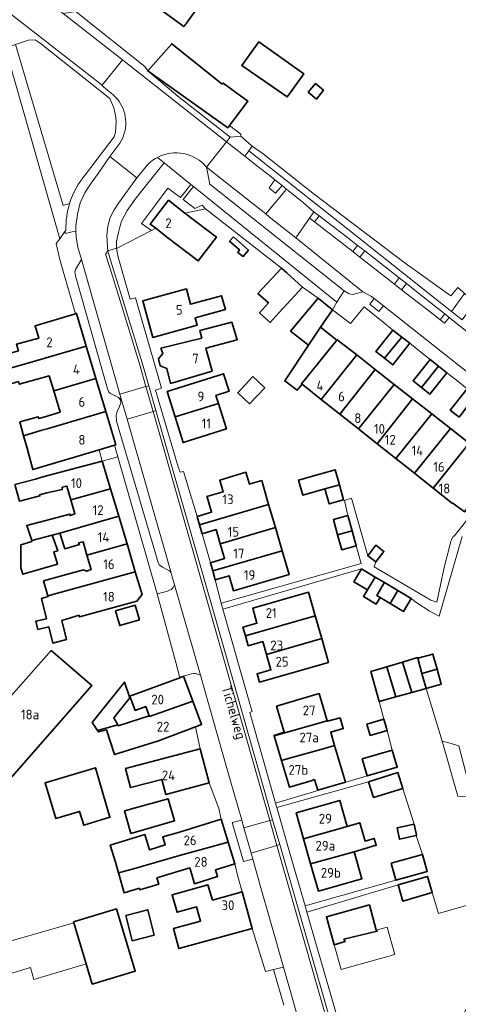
# Model space of a CAD drawing. Header units: metres. Extents: x 245598 to 248629, y 478632 to 481821.
# Tile 45 of 122: x 247785 to 247867, y 479270 to 479452. Entities that reach past the tile are written whole.
import ezdxf
from ezdxf.enums import TextEntityAlignment as Align

# ---------------------------------------------------------------- set-up
doc = ezdxf.new("R2010")
doc.units = ezdxf.units.M
for name, color, linetype, lineweight in [('B-XX-GR-GROENVOORZIENING-GV', 80, 'Continuous', 18), ('B-XX-IE-TERREINAFSCHEIDING_KUNSTMATIG_HEKWERK-G', 20, 'IE-TERREINAFSCHEIDING-KUNSTMATIG', 18), ('B-XX-OG-BEBOUWING-GV', 7, 'Continuous', 35), ('B-XX-OG-BEBOUWING-T18', 10, 'Continuous', 18), ('B-XX-OG-TERREIN_ERF-GV', 7, 'Continuous', 18), ('B-XX-OG-TOPOGRAFIE-T18', 10, 'Continuous', 18), ('B-XX-VH-ONVERHARD-GV', 252, 'Continuous', 18), ('B-XX-VH-VERHARDING_GESLOTEN-GV', 252, 'Continuous', 18), ('B-XX-VH-VERHARDING_OPEN-GV', 252, 'Continuous', 18)]:
    doc.layers.add(name, color=color, linetype=linetype, lineweight=lineweight)
doc.styles.add('NLCS-ISO-M-T18', font='NLCS-ISO.ttf', dxfattribs={"height": 1.8})
doc.linetypes.add('IE-TERREINAFSCHEIDING-KUNSTMATIG', pattern='A,4,[82,NLCS.SHX,S=0.75,R=90,X=0,Y=0],4,-2', length=10)

msp = doc.modelspace()

# ---------------------------------------------------------------- linework, layer by layer
at = {"layer": 'B-XX-GR-GROENVOORZIENING-GV'}
for points in [[(247794.728, 479417.659), (247793.54, 479417.305), (247784.754, 479447.02), (247783.989, 479446.756), (247782.863, 479446.313), (247792.889, 479411.1)], [(247802.136, 479437.02), (247789.289, 479447.267), (247788.367, 479447.856), (247787.111, 479447.833), (247784.754, 479447.02), (247793.54, 479417.305), (247794.728, 479417.659)], [(247797.667, 479422.982), (247802.974, 479429.947)], [(247792.889, 479411.1), (247793.863, 479412.47), (247793.889, 479412.506), (247794.046, 479412.727)]]:
    msp.add_lwpolyline(points, dxfattribs=at)
for points in [[(247824.067, 479431.767), (247823.944, 479431.611), (247809.203, 479442.178), (247814.7, 479437.5), (247824.4, 479429.911), (247826.367, 479430.067), (247826.383, 479430.436), (247824.287, 479432.056)], [(247865.326, 479397.724), (247867.736, 479401), (247867.389, 479401.313), (247866.491, 479402.122), (247865.167, 479400.589), (247856.744, 479406.633), (247839.711, 479419.556), (247830.478, 479426.8), (247828.489, 479428.256), (247827.867, 479427.367), (247845.867, 479413.156)], [(247817.139, 479421.188), (247812.189, 479425.189), (247807.044, 479418.689), (247805.367, 479416.367), (247804.267, 479414.233), (247803.744, 479412.311), (247803.389, 479410.656), (247803.411, 479409.411), (247803.424, 479409.34), (247809.881, 479412.671), (247807.985, 479413.951), (247810.61, 479417.426), (247812.897, 479420.453), (247815.222, 479418.729)], [(247833.911, 479405.711), (247834.873, 479404.84), (247837.773, 479402.215), (247840.644, 479400.188), (247843.289, 479397.978), (247844.089, 479399.4), (247817.621, 479420.798), (247815.72, 479418.36), (247817.886, 479416.754), (247819.247, 479417.334), (247819.833, 479416.633)], [(247851.023, 479400.07), (247850.203, 479399.06), (247851.902, 479397.68), (247852.742, 479398.713)]]:
    msp.add_lwpolyline(points, close=True, dxfattribs=at)
for points in [[(247802.974, 479429.947, 0.1998404), (247802.136, 479437.02)], [(247794.728, 479417.659, -0.1014691), (247797.667, 479422.982)], [(247794.046, 479412.727, -0.0828236), (247794.728, 479417.659)]]:
    msp.add_lwpolyline(points, format="xyb", dxfattribs=at)
at = {"layer": 'B-XX-IE-TERREINAFSCHEIDING_KUNSTMATIG_HEKWERK-G'}
for points in [[(247828.489, 479428.256), (247830.478, 479426.8)], [(247830.478, 479426.8), (247839.711, 479419.556), (247856.744, 479406.633), (247865.167, 479400.589), (247866.491, 479402.122)], [(247819.833, 479416.633), (247816.029, 479415.892)], [(247833.911, 479405.711), (247819.833, 479416.633)], [(247864.811, 479317.989), (247863.6, 479318.333)], [(247866.653, 479317.443), (247864.811, 479317.989)]]:
    msp.add_lwpolyline(points, dxfattribs=at)
at = {"layer": 'B-XX-OG-BEBOUWING-GV'}
for points in [[(247805.509, 479464.017), (247803.573, 479461.489), (247808.547, 479457.811), (247807.535, 479456.441), (247815.809, 479450.323), (247816.122, 479450.747), (247819.193, 479454.899), (247806.001, 479464.656), (247805.989, 479464.665)], [(247809.203, 479442.178), (247823.944, 479431.611), (247824.067, 479431.767), (247824.287, 479432.056), (247825.233, 479433.3), (247827.689, 479436.533), (247823.089, 479439.9), (247822.911, 479439.711), (247813.6, 479447.156)], [(247835.689, 479438.367), (247838, 479441.6), (247829.689, 479447.511), (247826.544, 479443.156), (247834.967, 479437.333)], [(247838.842, 479438.203), (247840.389, 479436.933), (247841.633, 479438.589), (247840.167, 479439.789)], [(247812.98, 479418.237), (247809.611, 479413.854), (247810.641, 479413.063), (247812.661, 479411.51), (247818.491, 479407.03), (247821.857, 479411.41), (247816.029, 479415.892)], [(247824.989, 479411.5), (247824.3, 479410.689), (247826.111, 479409.067), (247825.844, 479408.611), (247826.833, 479407.856), (247827.789, 479409.033)], [(247834.873, 479404.84), (247833.911, 479405.711), (247829.533, 479401.033), (247831.473, 479399.275), (247829.84, 479397.474), (247831.811, 479395.687), (247833.444, 479397.489), (247837.789, 479402.2), (247837.773, 479402.215)], [(247816.306, 479401.865), (247808.235, 479399.644), (247810.093, 479392.895), (247818.275, 479395.147), (247817.904, 479396.494), (247823.51, 479398.036), (247822.804, 479400.606), (247817.085, 479399.032)], [(247840.644, 479400.188), (247835.567, 479394.056), (247838.882, 479391.461), (247841.104, 479394.784), (247843.289, 479397.978)], [(247787.019, 479388.172), (247797.816, 479391.29), (247796.008, 479397.356), (247795.791, 479397.291), (247788.355, 479395.073), (247789.037, 479392.787), (247784.917, 479391.63), (247785.258, 479390.415), (247781.739, 479389.427), (247782.461, 479386.856)], [(247824.708, 479395.694), (247818.813, 479394.213), (247819.144, 479392.785), (247811.602, 479390.894), (247811.929, 479389.929), (247811.148, 479388.922), (247811.485, 479387.647), (247812.713, 479387.176), (247813.393, 479384.42), (247821.064, 479386.667), (247819.918, 479390.93), (247825.724, 479392.481)], [(247837.689, 479384.243), (247837.611, 479384.305), (247844.135, 479392.427), (247841.104, 479394.784), (247838.882, 479391.461), (247834.495, 479384.879), (247836.814, 479383.154)], [(247852.904, 479389.077), (247856.13, 479392.975), (247854.486, 479394.274), (247851.348, 479390.317)], [(247841.214, 479381.454), (247847.788, 479389.663), (247844.183, 479392.486), (247844.135, 479392.427), (247837.611, 479384.305), (247837.689, 479384.243)], [(247857.601, 479391.814), (247856.13, 479392.975), (247852.904, 479389.077), (247854.46, 479387.837)], [(247797.816, 479391.29), (247787.019, 479388.172), (247782.461, 479386.856), (247783.219, 479384.158), (247785.27, 479384.734), (247785.409, 479384.241), (247790.972, 479385.802), (247791.8, 479383.029), (247799.604, 479385.293)], [(247851.226, 479386.971), (247847.788, 479389.663), (247841.214, 479381.454), (247844.658, 479378.729)], [(247861.345, 479388.849), (247858.21, 479384.902), (247859.756, 479383.675), (247862.893, 479387.62)], [(247822.231, 479380.698), (247821.762, 479382.197), (247824.191, 479382.956), (247823.182, 479386.181), (247812.761, 479382.92), (247814.226, 479378.237)], [(247844.658, 479378.729), (247848.116, 479375.993), (247854.725, 479384.231), (247851.226, 479386.971)], [(247859.756, 479383.675), (247861.316, 479382.436), (247864.451, 479386.383), (247862.893, 479387.62)], [(247789.598, 479375.742), (247790.585, 479376.035), (247801.406, 479379.25), (247799.604, 479385.293), (247791.8, 479383.029), (247792.977, 479379.082), (247789.946, 479378.178), (247789.017, 479377.901), (247788.933, 479378.212), (247785.545, 479377.3), (247786.233, 479374.743)], [(247828.611, 479385.656), (247825.811, 479382.689), (247827.978, 479380.656), (247830.8, 479383.6), (247830.616, 479383.772)], [(247848.116, 479375.993), (247851.574, 479373.257), (247858.098, 479381.59), (247854.725, 479384.231)], [(247866.71, 479378.189), (247869.774, 479382.193), (247868.214, 479383.427), (247865.082, 479379.469)], [(247861.654, 479378.805), (247858.098, 479381.59), (247851.574, 479373.257), (247855.018, 479370.532)], [(247803.037, 479373), (247803.25, 479373.064), (247801.406, 479379.25), (247790.585, 479376.035), (247789.598, 479375.742), (247786.233, 479374.743), (247786.858, 479372.421), (247787.916, 479368.491), (247795.423, 479370.73), (247800.174, 479372.147)], [(247814.226, 479378.237), (247815.711, 479373.492), (247823.704, 479375.993), (247822.231, 479380.698)], [(247858.468, 479367.802), (247865.11, 479376.099), (247861.654, 479378.805), (247855.018, 479370.532)], [(247858.468, 479367.802), (247861.918, 479365.072), (247868.59, 479373.374), (247865.11, 479376.099)], [(247861.918, 479365.072), (247865.518, 479362.224), (247865.587, 479362.313), (247867.685, 479360.667), (247871.517, 479365.546), (247869.424, 479367.213), (247872.098, 479370.627), (247868.59, 479373.374)], [(247800.769, 479370.056), (247789.78, 479367.124), (247788.412, 479366.705), (247784.631, 479365.705), (247785.445, 479362.625), (247789.226, 479363.625), (247789.17, 479363.838), (247790.532, 479364.225), (247793.364, 479364.786), (247793.356, 479365.222), (247794.197, 479365.448), (247794.951, 479362.92), (247802.299, 479364.937)], [(247818.297, 479359.847), (247818.747, 479358.299), (247831.516, 479362.017), (247830.227, 479366.445), (247828.128, 479365.834), (247827.981, 479365.791), (247827.327, 479367.985), (247822.462, 479366.534), (247823.106, 479364.372), (247820.116, 479363.502), (247820.207, 479363.188), (247820.955, 479360.62)], [(247841.917, 479364.93), (247844.583, 479365.682), (247843.797, 479368.471), (247841.131, 479367.719), (247837.019, 479366.559), (247837.806, 479363.77)], [(247792.896, 479356.731), (247803.819, 479359.853), (247802.299, 479364.937), (247794.951, 479362.92), (247795.722, 479360.336), (247794.805, 479359.998), (247794.79, 479360.283), (247786.794, 479358.184), (247787.717, 479355.375), (247791.518, 479356.391)], [(247841.917, 479364.93), (247842.701, 479362.148), (247845.367, 479362.9), (247844.583, 479365.682)], [(247818.747, 479358.299), (247819.227, 479356.65), (247821.822, 479357.404), (247822.579, 479354.8), (247832.754, 479357.761), (247831.516, 479362.017)], [(247797.92, 479352.683), (247805.343, 479354.753), (247803.819, 479359.853), (247792.896, 479356.731), (247793.858, 479353.862), (247796.537, 479354.661), (247796.394, 479354.948), (247797.206, 479355.155)], [(247846.934, 479357.203), (247846.164, 479359.994), (247843.485, 479359.254), (247844.262, 479356.46)], [(247821.174, 479349.776), (247833.992, 479353.507), (247832.754, 479357.761), (247822.579, 479354.8), (247823.38, 479352.047), (247820.737, 479351.278)], [(247846.934, 479357.203), (247844.262, 479356.46), (247845.036, 479353.676), (247847.703, 479354.417)], [(247791.518, 479356.391), (247787.717, 479355.375), (247787.771, 479355.208), (247785.689, 479354.611), (247785.733, 479350.333), (247786.067, 479349.156), (247792.489, 479351.011), (247791.781, 479353.272), (247792.543, 479353.458)], [(247790.709, 479345.14), (247806.874, 479349.63), (247805.343, 479354.753), (247797.92, 479352.683), (247798.696, 479350), (247797.863, 479349.695), (247797.279, 479349.948), (247789.911, 479347.918)], [(247833.992, 479353.507), (247821.174, 479349.776), (247821.65, 479348.14), (247824.204, 479348.883), (247825.013, 479346.101), (247835.278, 479349.088)], [(247849.838, 479352.572), (247851.357, 479351.432), (247852.821, 479353.384), (247851.303, 479354.524)], [(247849.788, 479346.26), (247851.217, 479348.644), (247848.701, 479350.152), (247847.272, 479347.768)], [(247806.874, 479349.63), (247790.709, 479345.14), (247790.741, 479345.028), (247789.535, 479344.651), (247790.482, 479340.943), (247788.47, 479340.472), (247788.827, 479338.947), (247790.869, 479339.426), (247791.636, 479336.421), (247794.161, 479337.1), (247793.306, 479340.584), (247796.487, 479341.58), (247796.546, 479341.261), (247807.128, 479344.204), (247808.133, 479345.418)], [(247849.788, 479346.26), (247849.057, 479345.041), (247851.372, 479343.654), (247852.101, 479344.87), (247851.485, 479345.235), (247852.888, 479347.594), (247852.912, 479347.634), (247851.217, 479348.644)], [(247853.965, 479343.766), (247855.387, 479346.163), (247852.912, 479347.634), (247852.888, 479347.594), (247851.485, 479345.235), (247852.101, 479344.87)], [(247855.387, 479346.163), (247853.965, 479343.766), (247856.452, 479342.293), (247857.871, 479344.687)], [(247840.124, 479341.448), (247838.871, 479345.825), (247828.565, 479342.874), (247829.356, 479340.11), (247826.771, 479339.37), (247827.233, 479337.758)], [(247807.628, 479340.703), (247806.862, 479343.421), (247803.228, 479342.398), (247803.993, 479339.68)], [(247831.119, 479334.333), (247841.324, 479337.255), (247840.124, 479341.448), (247827.233, 479337.758), (247827.751, 479335.947), (247830.436, 479336.716)], [(247841.324, 479337.255), (247831.119, 479334.333), (247831.932, 479331.494), (247829.373, 479330.761), (247829.814, 479329.225), (247842.577, 479332.879)], [(247779.898, 479322.154), (247776.312, 479318.091), (247777.35, 479317.457), (247771.099, 479309.021), (247773.134, 479307.326), (247777.038, 479311.771), (247781.044, 479308.318), (247798.859, 479328.587), (247791.291, 479335.064), (247783.874, 479326.659)], [(247859.056, 479333.757), (247856.239, 479332.925), (247858.006, 479327.328), (247860.625, 479328.047), (247860.62, 479328.066), (247859.859, 479330.834), (247859.088, 479333.641)], [(247859.859, 479330.834), (247862.641, 479331.619), (247861.875, 479334.407), (247859.088, 479333.641)], [(247851.927, 479325.66), (247855.044, 479326.515), (247853.356, 479332.074), (247850.399, 479331.201)], [(247853.356, 479332.074), (247855.044, 479326.515), (247858.006, 479327.328), (247856.239, 479332.925)], [(247862.641, 479331.619), (247859.859, 479330.834), (247860.62, 479328.066), (247863.407, 479328.832)], [(247809.459, 479322.978), (247809.489, 479322.896), (247817.512, 479325.701), (247815.797, 479330.304), (247815.089, 479330.04), (247805.869, 479326.604), (247806.842, 479323.991), (247808.808, 479324.724)], [(247799.881, 479320.292), (247803.63, 479321.307), (247802.911, 479322.656), (247805.856, 479326.31), (247804.896, 479329.191), (247798.919, 479321.78)], [(247832.543, 479319.294), (247842.36, 479322.083), (247840.87, 479327.101), (247832.974, 479324.757), (247834.402, 479319.948), (247832.515, 479319.388)], [(247809.459, 479322.978), (247803.711, 479321.156), (247803.63, 479321.307), (247799.881, 479320.292), (247800.067, 479320.011), (247801.528, 479320.432), (247803.007, 479315.848), (247811.164, 479318.403), (247818.007, 479320.953), (247819.125, 479321.37), (247817.512, 479325.701), (247809.489, 479322.896)], [(247832.543, 479319.294), (247833.894, 479314.741), (247835.781, 479315.301), (247841.828, 479316.955), (247843.716, 479317.516), (247842.979, 479319.997), (247845.3, 479320.633), (247844.733, 479322.611), (247842.39, 479321.982), (247842.36, 479322.083)], [(247849.693, 479321.458), (247850.306, 479319.365), (247853.393, 479320.269), (247852.779, 479322.363)], [(247843.716, 479317.516), (247841.828, 479316.955), (247835.781, 479315.301), (247833.894, 479314.741), (247835.351, 479309.83), (247839.54, 479311.073), (247840.001, 479311.21), (247840.584, 479309.244), (247845.72, 479310.768)], [(247818.843, 479316.883), (247805.07, 479313.251), (247805.999, 479309.726), (247811.771, 479311.249), (247812.499, 479308.492), (247820.499, 479310.601)], [(247848.821, 479315.077), (247849.746, 479311.889), (247855.278, 479313.495), (247854.351, 479316.682)], [(247799.511, 479313.4), (247799.511, 479313.411), (247790.189, 479310.633), (247792.189, 479304.011), (247796.575, 479305.336), (247797.344, 479302.79), (247802.191, 479304.255), (247801.422, 479306.8)], [(247849.996, 479310.832), (247850.895, 479307.914), (247856.301, 479309.58), (247855.402, 479312.498)], [(247805.933, 479301.689), (247806.067, 479301.267), (247814.144, 479303.578), (247812.967, 479307.656), (247804.889, 479305.433)], [(247846.034, 479302.543), (247844.67, 479307.357), (247836.605, 479305.073), (247837.967, 479300.266)], [(247824.053, 479299.626), (247822.749, 479303.889), (247815.014, 479301.522), (247811.952, 479300.642), (247812.378, 479299.146), (247809.492, 479298.263), (247809.122, 479299.474), (247808.636, 479301.063), (247802.23, 479299.103), (247803.2, 479295.933), (247803.761, 479293.961), (247806.525, 479294.759), (247815.065, 479297.222)], [(247837.967, 479300.266), (247839.268, 479295.671), (247847.351, 479297.894), (247851.413, 479299.1), (247851.038, 479300.364), (247849.349, 479299.863), (247848.348, 479303.23), (247846.034, 479302.543)], [(247855.248, 479302.277), (247855.731, 479300.198), (247858.789, 479300.911), (247858.866, 479300.929), (247858.382, 479303.006)], [(247806.525, 479294.759), (247803.761, 479293.961), (247804.8, 479290.311), (247807.628, 479291.157), (247807.724, 479290.843), (247811.205, 479291.909), (247810.857, 479293.046), (247816.935, 479294.906), (247817.448, 479293.232), (247817.83, 479291.985), (247822.074, 479293.283), (247821.692, 479294.531), (247825.276, 479295.627), (247824.053, 479299.626), (247815.065, 479297.222)], [(247839.268, 479295.671), (247840.703, 479290.606), (247848.768, 479292.89), (247847.351, 479297.894)], [(247854.167, 479295.761), (247855.043, 479292.626), (247860.817, 479294.241), (247859.94, 479297.375)], [(247820.292, 479291.757), (247820.289, 479291.767), (247813.678, 479289.9), (247814.589, 479286.7), (247818.165, 479287.72), (247818.896, 479285.06), (247813.918, 479283.692), (247814.929, 479280.011), (247828.485, 479283.735), (247826.638, 479290.464), (247821.152, 479288.957)], [(247855.445, 479291.75), (247856.302, 479288.786), (247861.733, 479290.356), (247860.877, 479293.32)], [(247851.417, 479283.413), (247850.132, 479288.052), (247842.203, 479285.856), (247843.626, 479280.72), (247845.631, 479281.277), (247845.43, 479281.754), (247851.598, 479283.202)], [(247797.797, 479277.167), (247798.919, 479273.446), (247806.846, 479275.836), (247803.382, 479287.327), (247795.454, 479284.938), (247795.515, 479284.735)], [(247805.11, 479286.139), (247806.29, 479281.437), (247810.345, 479282.455), (247809.165, 479287.157)]]:
    msp.add_lwpolyline(points, close=True, dxfattribs=at)
at = {"layer": 'B-XX-OG-TERREIN_ERF-GV'}
for points in [[(247819.193, 479454.899), (247816.122, 479450.747), (247815.809, 479450.323), (247807.535, 479456.441)], [(247796.889, 479452.311), (247808.633, 479442.933), (247809.203, 479442.178), (247813.6, 479447.156), (247822.911, 479439.711), (247823.089, 479439.9), (247827.689, 479436.533), (247825.233, 479433.3), (247824.287, 479432.056), (247826.383, 479430.436), (247826.367, 479430.067), (247828.489, 479428.256), (247830.478, 479426.8), (247839.711, 479419.556), (247856.744, 479406.633), (247865.167, 479400.589), (247866.491, 479402.122), (247867.389, 479401.313)], [(247784.917, 479391.63), (247789.037, 479392.787), (247788.355, 479395.073), (247795.791, 479397.291), (247793.8, 479404.267), (247792.939, 479407.283), (247792.268, 479410.264), (247792.889, 479411.1), (247782.863, 479446.313)], [(247867.685, 479360.667), (247865.587, 479362.313), (247865.518, 479362.224), (247861.918, 479365.072), (247858.468, 479367.802), (247855.018, 479370.532), (247851.574, 479373.257), (247848.116, 479375.993), (247844.658, 479378.729), (247841.214, 479381.454), (247837.689, 479384.243), (247836.814, 479383.154), (247834.495, 479384.879), (247838.882, 479391.461), (247835.567, 479394.056), (247840.644, 479400.188), (247837.773, 479402.215), (247837.789, 479402.2), (247833.444, 479397.489), (247831.811, 479395.687), (247829.84, 479397.474), (247831.473, 479399.275), (247829.533, 479401.033), (247833.911, 479405.711), (247819.833, 479416.633), (247816.029, 479415.892), (247821.857, 479411.41), (247818.491, 479407.03), (247812.661, 479411.51), (247810.641, 479413.063), (247809.881, 479412.671), (247803.424, 479409.34), (247803.711, 479407.711), (247805.933, 479399.967), (247806.9, 479400.233), (247811.689, 479383.533), (247810.6, 479383.189), (247814.8, 479368.967), (247815.133, 479368.033), (247815.789, 479368.156), (247818.297, 479359.847), (247820.955, 479360.62), (247820.207, 479363.188), (247820.116, 479363.502), (247823.106, 479364.372), (247822.462, 479366.534), (247827.327, 479367.985), (247827.981, 479365.791), (247828.128, 479365.834), (247830.227, 479366.445), (247831.516, 479362.017), (247832.754, 479357.761), (247833.992, 479353.507), (247835.278, 479349.088), (247825.013, 479346.101), (247824.204, 479348.883), (247821.65, 479348.14), (247822.745, 479343.817), (247848.633, 479351.167), (247847.703, 479354.417), (247845.036, 479353.676), (247844.262, 479356.46), (247843.485, 479359.254), (247846.164, 479359.994), (247845.911, 479361.122), (247845.512, 479362.775), (247846.833, 479363.2), (247849.838, 479352.572), (247851.303, 479354.524), (247852.821, 479353.384), (247851.357, 479351.432), (247851.044, 479350.533), (247861.489, 479344.367), (247862.6, 479344.011), (247863.978, 479350.389), (247865.011, 479354.456), (247865.2, 479355.267), (247865.327, 479355.537), (247865.633, 479356.189), (247865.818, 479356.199), (247877.197, 479370.6)], [(247866.71, 479378.189), (247865.082, 479379.469), (247868.214, 479383.427), (247866.467, 479384.805), (247864.451, 479386.383), (247861.316, 479382.436), (247859.756, 479383.675), (247858.21, 479384.902), (247861.345, 479388.849), (247859.562, 479390.261), (247857.601, 479391.814), (247854.46, 479387.837), (247852.904, 479389.077), (247851.348, 479390.317), (247854.486, 479394.274), (247852.659, 479395.745), (247849.155, 479398.566), (247846.641, 479395.456), (247843.289, 479397.978), (247841.104, 479394.784), (247844.135, 479392.427), (247844.183, 479392.486), (247847.788, 479389.663), (247851.226, 479386.971), (247854.725, 479384.231), (247858.098, 479381.59), (247861.654, 479378.805), (247865.11, 479376.099), (247868.59, 479373.374)], [(247800.769, 479370.056), (247800.174, 479372.147), (247795.423, 479370.73), (247787.916, 479368.491), (247786.858, 479372.421), (247786.233, 479374.743), (247785.545, 479377.3), (247788.933, 479378.212), (247789.017, 479377.901), (247789.946, 479378.178), (247792.977, 479379.082), (247791.8, 479383.029), (247790.972, 479385.802), (247785.409, 479384.241)], [(247784.631, 479365.705), (247788.412, 479366.705), (247789.78, 479367.124), (247800.769, 479370.056), (247802.299, 479364.937), (247803.819, 479359.853), (247805.343, 479354.753), (247806.874, 479349.63), (247808.133, 479345.418), (247807.128, 479344.204), (247796.546, 479341.261), (247796.487, 479341.58), (247793.306, 479340.584), (247794.161, 479337.1), (247791.636, 479336.421), (247790.869, 479339.426), (247788.827, 479338.947), (247788.47, 479340.472), (247790.482, 479340.943), (247789.535, 479344.651), (247790.741, 479345.028), (247790.709, 479345.14), (247789.911, 479347.918), (247797.279, 479349.948), (247797.863, 479349.695), (247798.696, 479350), (247797.92, 479352.683), (247797.206, 479355.155), (247796.394, 479354.948), (247796.537, 479354.661), (247793.858, 479353.862), (247792.896, 479356.731), (247791.518, 479356.391), (247792.543, 479353.458), (247791.781, 479353.272), (247792.489, 479351.011), (247786.067, 479349.156), (247785.733, 479350.333), (247785.689, 479354.611), (247787.771, 479355.208), (247787.717, 479355.375), (247786.794, 479358.184), (247794.79, 479360.283), (247794.805, 479359.998), (247795.722, 479360.336), (247794.951, 479362.92), (247794.197, 479365.448), (247793.356, 479365.222), (247793.364, 479364.786), (247790.532, 479364.225), (247789.17, 479363.838), (247789.226, 479363.625), (247785.445, 479362.625)], [(247834.311, 479269.556), (247832.433, 479276.111), (247830.962, 479275.743), (247828.485, 479283.735), (247814.929, 479280.011), (247813.918, 479283.692), (247818.896, 479285.06), (247818.165, 479287.72), (247814.589, 479286.7), (247813.678, 479289.9), (247820.289, 479291.767), (247820.292, 479291.757), (247821.152, 479288.957), (247826.638, 479290.464), (247825.833, 479293.289), (247825.276, 479295.627), (247821.692, 479294.531), (247822.074, 479293.283), (247817.83, 479291.985), (247817.448, 479293.232), (247816.935, 479294.906), (247810.857, 479293.046), (247811.205, 479291.909), (247807.724, 479290.843), (247807.628, 479291.157), (247804.8, 479290.311), (247803.761, 479293.961), (247803.2, 479295.933), (247802.23, 479299.103), (247808.636, 479301.063), (247809.122, 479299.474), (247809.492, 479298.263), (247812.378, 479299.146), (247811.952, 479300.642), (247815.014, 479301.522), (247822.749, 479303.889), (247822.289, 479305.867), (247820.499, 479310.601), (247812.499, 479308.492), (247811.771, 479311.249), (247805.999, 479309.726), (247805.07, 479313.251), (247818.843, 479316.883), (247818.007, 479320.953), (247811.164, 479318.403), (247803.007, 479315.848), (247801.528, 479320.432), (247800.067, 479320.011), (247799.881, 479320.292), (247798.919, 479321.78), (247804.896, 479329.191), (247805.856, 479326.31), (247802.911, 479322.656), (247803.63, 479321.307), (247803.711, 479321.156), (247809.459, 479322.978), (247808.808, 479324.724), (247806.842, 479323.991), (247805.869, 479326.604), (247815.089, 479330.04), (247814.278, 479333.1), (247810.933, 479345.522), (247803.644, 479370.867), (247800.769, 479370.056)], [(247867.311, 479356.111), (247863.033, 479341.4), (247861.2, 479342.422), (247858.911, 479343.878), (247857.871, 479344.687), (247856.452, 479342.293), (247853.965, 479343.766), (247852.101, 479344.87), (247851.372, 479343.654), (247849.057, 479345.041), (247849.788, 479346.26), (247847.272, 479347.768), (247848.701, 479350.152), (247823.033, 479342.678), (247828.167, 479324.789), (247828.444, 479323.767), (247828.067, 479323.633), (247832.8, 479306.889), (247849.746, 479311.889), (247848.821, 479315.077), (247854.351, 479316.682), (247853.393, 479320.269), (247850.306, 479319.365), (247849.693, 479321.458), (247852.779, 479322.363), (247851.927, 479325.66), (247850.399, 479331.201), (247853.356, 479332.074), (247856.239, 479332.925), (247859.056, 479333.757), (247859.088, 479333.641), (247861.875, 479334.407), (247862.641, 479331.619), (247863.407, 479328.832), (247860.62, 479328.066), (247860.625, 479328.047), (247863.6, 479318.333), (247864.811, 479317.989), (247866.653, 479317.443)]]:
    msp.add_lwpolyline(points, dxfattribs=at)
for points in [[(247835.689, 479438.367), (247834.967, 479437.333), (247826.544, 479443.156), (247829.689, 479447.511), (247838, 479441.6)], [(247838.842, 479438.203), (247840.167, 479439.789), (247841.633, 479438.589), (247840.389, 479436.933)], [(247824.989, 479411.5), (247827.789, 479409.033), (247826.833, 479407.856), (247825.844, 479408.611), (247826.111, 479409.067), (247824.3, 479410.689)], [(247816.306, 479401.865), (247817.085, 479399.032), (247822.804, 479400.606), (247823.51, 479398.036), (247817.904, 479396.494), (247818.275, 479395.147), (247810.093, 479392.895), (247808.235, 479399.644)], [(247824.708, 479395.694), (247825.724, 479392.481), (247819.918, 479390.93), (247821.064, 479386.667), (247813.393, 479384.42), (247812.713, 479387.176), (247811.485, 479387.647), (247811.148, 479388.922), (247811.929, 479389.929), (247811.602, 479390.894), (247819.144, 479392.785), (247818.813, 479394.213)], [(247822.231, 479380.698), (247823.704, 479375.993), (247815.711, 479373.492), (247814.226, 479378.237), (247812.761, 479382.92), (247823.182, 479386.181), (247824.191, 479382.956), (247821.762, 479382.197)], [(247827.978, 479380.656), (247825.811, 479382.689), (247828.611, 479385.656), (247830.616, 479383.772), (247830.8, 479383.6)], [(247844.583, 479365.682), (247845.367, 479362.9), (247842.701, 479362.148), (247841.917, 479364.93), (247837.806, 479363.77), (247837.019, 479366.559), (247841.131, 479367.719), (247843.797, 479368.471)], [(247827.233, 479337.758), (247826.771, 479339.37), (247829.356, 479340.11), (247828.565, 479342.874), (247838.871, 479345.825), (247840.124, 479341.448), (247841.324, 479337.255), (247842.577, 479332.879), (247829.814, 479329.225), (247829.373, 479330.761), (247831.932, 479331.494), (247831.119, 479334.333), (247830.436, 479336.716), (247827.751, 479335.947)], [(247807.628, 479340.703), (247803.993, 479339.68), (247803.228, 479342.398), (247806.862, 479343.421)], [(247783.874, 479326.659), (247791.291, 479335.064), (247798.859, 479328.587), (247781.044, 479308.318), (247777.038, 479311.771), (247773.134, 479307.326), (247771.099, 479309.021), (247777.35, 479317.457), (247776.312, 479318.091), (247779.898, 479322.154)], [(247833.894, 479314.741), (247832.543, 479319.294), (247832.515, 479319.388), (247834.402, 479319.948), (247832.974, 479324.757), (247840.87, 479327.101), (247842.36, 479322.083), (247842.39, 479321.982), (247844.733, 479322.611), (247845.3, 479320.633), (247842.979, 479319.997), (247843.716, 479317.516), (247845.72, 479310.768), (247840.584, 479309.244), (247840.001, 479311.21), (247839.54, 479311.073), (247835.351, 479309.83)], [(247796.575, 479305.336), (247792.189, 479304.011), (247790.189, 479310.633), (247799.511, 479313.411), (247799.511, 479313.4), (247801.422, 479306.8), (247802.191, 479304.255), (247797.344, 479302.79)], [(247849.996, 479310.832), (247833.033, 479306.056), (247835.789, 479296.333), (247838.236, 479287.868), (247855.043, 479292.626), (247854.167, 479295.761), (247859.94, 479297.375), (247858.789, 479300.911), (247855.731, 479300.198), (247855.248, 479302.277), (247858.382, 479303.006), (247856.301, 479309.58), (247850.895, 479307.914)], [(247805.933, 479301.689), (247804.889, 479305.433), (247812.967, 479307.656), (247814.144, 479303.578), (247806.067, 479301.267)], [(247847.351, 479297.894), (247848.768, 479292.89), (247840.703, 479290.606), (247839.268, 479295.671), (247837.967, 479300.266), (247836.605, 479305.073), (247844.67, 479307.357), (247846.034, 479302.543), (247848.348, 479303.23), (247849.349, 479299.863), (247851.038, 479300.364), (247851.413, 479299.1)], [(247838.567, 479286.722), (247846.311, 479259.967), (247848.314, 479253.048), (247850.367, 479245.956), (247850.901, 479245.262), (247853, 479242.533), (247875.923, 479282.602), (247871.173, 479281.464), (247869.456, 479288.179), (247874.189, 479289.388), (247873.926, 479289.674), (247871.922, 479289.092), (247862.889, 479286.471), (247861.733, 479290.356), (247856.302, 479288.786), (247855.445, 479291.75)], [(247843.626, 479280.72), (247842.203, 479285.856), (247850.132, 479288.052), (247851.417, 479283.413), (247853.446, 479283.975), (247854.855, 479278.888), (247846.904, 479276.685), (247844.897, 479276.129)], [(247797.797, 479277.167), (247788.144, 479274.3), (247787.511, 479276.489), (247779.689, 479274.156), (247779.4, 479275.2), (247779.053, 479275.095), (247773.768, 479273.494), (247771.481, 479282.393), (247775.893, 479283.527), (247776.811, 479280.733), (247777.001, 479280.78), (247779.667, 479281.433), (247779.944, 479280.333), (247785.9, 479281.967), (247785.9, 479281.956), (247795.515, 479284.735), (247795.454, 479284.938), (247803.382, 479287.327), (247806.846, 479275.836), (247798.919, 479273.446)], [(247805.11, 479286.139), (247809.165, 479287.157), (247810.345, 479282.455), (247806.29, 479281.437)]]:
    msp.add_lwpolyline(points, close=True, dxfattribs=at)
at = {"layer": 'B-XX-VH-ONVERHARD-GV'}
for points in [[(247833.985, 479420.962), (247833.217, 479421.568), (247832.677, 479421.993), (247831.599, 479420.541), (247831.824, 479420.357), (247832.811, 479419.56)], [(247839.744, 479415.911), (247839.084, 479414.968), (247840.013, 479414.245), (247840.872, 479415.35), (247839.944, 479416.056)], [(247849.294, 479408.878), (247847.965, 479409.917), (247847.063, 479408.757), (247848.393, 479407.721)], [(247856.097, 479401.724), (247856.984, 479402.865), (247855.656, 479403.903), (247854.767, 479402.76)], [(247863.233, 479396.169), (247864.01, 479395.561), (247864.856, 479396.605), (247864.07, 479397.246)]]:
    msp.add_lwpolyline(points, close=True, dxfattribs=at)
at = {"layer": 'B-XX-VH-VERHARDING_GESLOTEN-GV'}
for points in [[(247793.511, 479452.756), (247791.317, 479454.494), (247788.17, 479456.916), (247784.106, 479460.109), (247780.43, 479455.362), (247800.737, 479439.5), (247804.487, 479444.202)], [(247827.101, 479426.388), (247823.708, 479429.066), (247820.04, 479424.344), (247830.967, 479415.733), (247834.811, 479420.311), (247833.985, 479420.962), (247832.811, 479419.56), (247831.824, 479420.357), (247831.599, 479420.541), (247832.677, 479421.993), (247831.892, 479422.612), (247829.54, 479424.466)], [(247801.82, 479408.892), (247801.711, 479409.567), (247801.6, 479411.711), (247801.767, 479413.433), (247802.233, 479415.067), (247802.933, 479416.5), (247803.733, 479417.689), (247807.171, 479422.413), (247802.164, 479426.351), (247800.033, 479423.167), (247798.689, 479421.4), (247797.6, 479419.733), (247796.689, 479417.767), (247796.2, 479415.689), (247795.867, 479413.5), (247795.9, 479412.556), (247795.933, 479411.389), (247796.233, 479409.6), (247796.9, 479407.3), (247804.031, 479382.423), (247808.844, 479383.824), (247807.639, 479388.044), (247803.575, 479401.292), (247802.008, 479406.191), (247801.363, 479408.274)], [(247847.063, 479408.757), (247847.965, 479409.917), (247846.111, 479411.367), (247842.215, 479414.329), (247840.872, 479415.35), (247840.013, 479414.245), (247841.344, 479413.209)], [(247861.902, 479397.205), (247856.097, 479401.724), (247854.767, 479402.76), (247848.393, 479407.721), (247847.063, 479408.757), (247841.344, 479413.209), (247840.013, 479414.245), (247839.084, 479414.968), (247836.519, 479411.307), (247848.9, 479401.311), (247850.529, 479400.46), (247851.023, 479400.07), (247852.742, 479398.713), (247881.015, 479376.397), (247884.58, 479380.933), (247864.856, 479396.605), (247864.01, 479395.561), (247863.233, 479396.169)], [(247854.767, 479402.76), (247855.656, 479403.903), (247849.294, 479408.878), (247848.393, 479407.721)], [(247864.07, 479397.246), (247862.751, 479398.295), (247858.286, 479401.847), (247856.984, 479402.865), (247856.097, 479401.724), (247861.902, 479397.205), (247863.233, 479396.169)], [(247831.734, 479303.649), (247810.158, 479379.223), (247805.357, 479377.797), (247813.5, 479349.389), (247813.711, 479348.667), (247814.128, 479347.204), (247818.895, 479330.487), (247822.922, 479316.367), (247824.4, 479311.2), (247826.533, 479303.714), (247826.938, 479302.292)], [(247841.494, 479251.116), (247846.433, 479252.515), (247844.639, 479258.658), (247833.05, 479299.042), (247828.262, 479297.645), (247828.582, 479296.523), (247829.589, 479292.989), (247829.966, 479291.667), (247831.867, 479284.989), (247834.244, 479276.589), (247836.1, 479270.067), (247837.368, 479265.611), (247838.522, 479261.556)]]:
    msp.add_lwpolyline(points, close=True, dxfattribs=at)
at = {"layer": 'B-XX-VH-VERHARDING_OPEN-GV'}
for points in [[(247771.489, 479458.568), (247767.618, 479458.131), (247764.693, 479454.262), (247763.088, 479452.199), (247756.756, 479443.733), (247756.711, 479443.689), (247756.489, 479443.356), (247756.411, 479442.889), (247756.756, 479440.256), (247756.756, 479439.7), (247756.614, 479439.138), (247767.467, 479453.022), (247768.4, 479454.156), (247769.867, 479455.1), (247770.911, 479455.511), (247776.956, 479454.156), (247780.9, 479453.256), (247782.863, 479446.313), (247783.989, 479446.756), (247784.754, 479447.02), (247787.111, 479447.833), (247788.367, 479447.856), (247789.289, 479447.267), (247802.136, 479437.02)], [(247802.426, 479438.008), (247800.677, 479439.425), (247800.737, 479439.5), (247780.43, 479455.362), (247779.124, 479456.368)], [(247823.708, 479429.066), (247805.7, 479443.256), (247804.487, 479444.202), (247800.737, 479439.5), (247800.677, 479439.425), (247802.426, 479438.008)], [(247802.974, 479429.947), (247797.667, 479422.982)], [(247794.046, 479412.727), (247793.889, 479412.506), (247793.863, 479412.47), (247793.967, 479412.111), (247795.183, 479412.391), (247795.9, 479412.556), (247795.867, 479413.5), (247796.2, 479415.689), (247796.689, 479417.767), (247797.6, 479419.733), (247798.689, 479421.4), (247800.033, 479423.167), (247802.164, 479426.351), (247803.994, 479428.789)], [(247803.994, 479428.789), (247802.164, 479426.351), (247807.171, 479422.413), (247808.54, 479424.127)], [(247820.04, 479424.344), (247823.708, 479429.066)], [(247867.294, 479396.163), (247865.326, 479397.724), (247845.867, 479413.156), (247827.867, 479427.367), (247827.101, 479426.388), (247829.54, 479424.466), (247831.892, 479422.612), (247832.677, 479421.993), (247833.217, 479421.568), (247833.985, 479420.962), (247834.811, 479420.311), (247835.149, 479420.062), (247837.939, 479417.744), (247839.944, 479416.056), (247840.872, 479415.35), (247842.215, 479414.329), (247846.111, 479411.367), (247847.965, 479409.917), (247849.294, 479408.878), (247855.656, 479403.903), (247856.984, 479402.865), (247858.286, 479401.847), (247862.751, 479398.295), (247864.07, 479397.246), (247864.856, 479396.605), (247884.58, 479380.933)], [(247808.54, 479424.127), (247807.171, 479422.413), (247803.733, 479417.689), (247802.933, 479416.5), (247802.233, 479415.067), (247801.767, 479413.433), (247801.6, 479411.711), (247801.711, 479409.567), (247801.82, 479408.892), (247803.411, 479409.411), (247803.389, 479410.656), (247803.744, 479412.311), (247804.267, 479414.233), (247805.367, 479416.367), (247807.044, 479418.689), (247812.189, 479425.189)], [(247810.964, 479426.173), (247812.189, 479425.189)], [(247812.189, 479425.189), (247810.964, 479426.173)], [(247812.189, 479425.189), (247817.139, 479421.188), (247817.621, 479420.798), (247844.089, 479399.4), (247845.484, 479401.541), (247820.644, 479421.2), (247820.04, 479424.344)], [(247846.311, 479259.967), (247838.567, 479286.722), (247838.236, 479287.868), (247835.789, 479296.333), (247833.033, 479306.056), (247832.8, 479306.889), (247828.067, 479323.633), (247828.444, 479323.767), (247828.167, 479324.789), (247823.033, 479342.678), (247822.745, 479343.817), (247821.65, 479348.14), (247821.174, 479349.776), (247820.737, 479351.278), (247819.227, 479356.65), (247818.747, 479358.299), (247818.297, 479359.847), (247815.789, 479368.156), (247815.133, 479368.033), (247814.8, 479368.967), (247810.6, 479383.189), (247811.689, 479383.533), (247806.9, 479400.233), (247805.933, 479399.967), (247803.711, 479407.711), (247803.424, 479409.34), (247803.411, 479409.411), (247801.82, 479408.892), (247801.9, 479408.4), (247802.533, 479406.356), (247804.1, 479401.456), (247808.167, 479388.2), (247809.368, 479383.977), (247810.677, 479379.377), (247813.733, 479368.633), (247821.444, 479341.833), (247830.911, 479308.489), (247832.257, 479303.797), (247833.578, 479299.196), (247845.167, 479258.811)], [(247881.015, 479376.397), (247852.742, 479398.713), (247851.902, 479397.68), (247850.203, 479399.06), (247851.023, 479400.07), (247850.529, 479400.46), (247848.9, 479401.311), (247847.1, 479400.856), (247846.367, 479400.989), (247845.484, 479401.541), (247844.089, 479399.4), (247843.289, 479397.978), (247846.641, 479395.456), (247849.155, 479398.566), (247852.659, 479395.745), (247854.486, 479394.274), (247856.13, 479392.975), (247857.601, 479391.814), (247859.562, 479390.261), (247861.345, 479388.849), (247862.893, 479387.62), (247864.451, 479386.383), (247866.467, 479384.805), (247868.214, 479383.427)], [(247877.197, 479370.6), (247865.818, 479356.199), (247865.633, 479356.189), (247865.327, 479355.537), (247865.2, 479355.267), (247865.011, 479354.456), (247863.978, 479350.389), (247862.6, 479344.011), (247861.489, 479344.367), (247851.044, 479350.533), (247851.357, 479351.432), (247849.838, 479352.572), (247846.833, 479363.2), (247845.512, 479362.775), (247845.911, 479361.122), (247846.164, 479359.994), (247846.934, 479357.203), (247847.703, 479354.417), (247848.633, 479351.167), (247822.745, 479343.817), (247823.033, 479342.678), (247848.701, 479350.152), (247851.217, 479348.644), (247852.912, 479347.634), (247855.387, 479346.163), (247857.871, 479344.687), (247858.911, 479343.878), (247861.2, 479342.422), (247863.033, 479341.4), (247867.311, 479356.111)], [(247869.108, 479307.94), (247866.489, 479308.133), (247863.6, 479318.333), (247860.625, 479328.047), (247858.006, 479327.328), (247855.044, 479326.515), (247851.927, 479325.66), (247852.779, 479322.363), (247853.393, 479320.269), (247854.351, 479316.682), (247855.278, 479313.495), (247849.746, 479311.889), (247832.8, 479306.889), (247833.033, 479306.056), (247849.996, 479310.832), (247855.402, 479312.498), (247856.301, 479309.58), (247858.382, 479303.006), (247858.866, 479300.929), (247858.789, 479300.911), (247859.94, 479297.375), (247860.817, 479294.241), (247855.043, 479292.626), (247838.236, 479287.868), (247838.567, 479286.722), (247855.445, 479291.75), (247860.877, 479293.32), (247861.733, 479290.356), (247862.889, 479286.471), (247871.922, 479289.092)]]:
    msp.add_lwpolyline(points, dxfattribs=at)
for points in [[(247823.708, 479429.066), (247824.4, 479429.911), (247814.7, 479437.5), (247809.203, 479442.178), (247808.633, 479442.933), (247796.889, 479452.311), (247795.867, 479453.122), (247793.511, 479452.756), (247804.487, 479444.202), (247805.7, 479443.256)], [(247827.867, 479427.367), (247828.489, 479428.256), (247826.367, 479430.067), (247824.4, 479429.911), (247823.708, 479429.066), (247827.101, 479426.388)], [(247836.519, 479411.307), (247835.65, 479411.956), (247831.649, 479415.13), (247830.967, 479415.733), (247820.04, 479424.344), (247820.644, 479421.2), (247845.484, 479401.541), (247846.367, 479400.989), (247847.1, 479400.856), (247848.9, 479401.311)], [(247817.621, 479420.798), (247817.139, 479421.188), (247815.222, 479418.729), (247812.897, 479420.453), (247810.61, 479417.426), (247807.985, 479413.951), (247809.881, 479412.671), (247810.641, 479413.063), (247809.611, 479413.854), (247812.98, 479418.237), (247816.029, 479415.892), (247819.833, 479416.633), (247819.247, 479417.334), (247817.886, 479416.754), (247815.72, 479418.36)], [(247830.967, 479415.733), (247831.649, 479415.13), (247835.65, 479411.956), (247836.519, 479411.307), (247839.084, 479414.968), (247839.744, 479415.911), (247839.944, 479416.056), (247837.939, 479417.744), (247835.149, 479420.062), (247834.811, 479420.311)], [(247795.791, 479397.291), (247796.008, 479397.356), (247797.816, 479391.29), (247799.604, 479385.293), (247801.406, 479379.25), (247803.25, 479373.064), (247803.037, 479373), (247803.644, 479370.867), (247810.933, 479345.522), (247812.641, 479345.995), (247813.472, 479346.341), (247813.888, 479346.688), (247814.128, 479347.204), (247813.711, 479348.667), (247813.5, 479349.389), (247813.167, 479349.789), (247812.711, 479350.033), (247811.889, 479350.433), (247811.267, 479350.889), (247811.1, 479351.333), (247803.411, 479377.433), (247803.333, 479378.467), (247803.489, 479379.2), (247803.944, 479380.156), (247804.211, 479380.911), (247804.111, 479381.4), (247803.733, 479381.833), (247803.033, 479382.167), (247802.289, 479382.556), (247802, 479382.811), (247801.733, 479383.411), (247795.8, 479404.311), (247795.7, 479405.011), (247795.8, 479405.433), (247796.9, 479407.3), (247796.233, 479409.6), (247795.933, 479411.389), (247795.9, 479412.556), (247795.183, 479412.391), (247793.967, 479412.111), (247793.863, 479412.47), (247792.889, 479411.1), (247792.268, 479410.264), (247792.939, 479407.283), (247793.8, 479404.267)], [(247809.368, 479383.977), (247808.167, 479388.2), (247804.1, 479401.456), (247802.533, 479406.356), (247801.9, 479408.4), (247801.82, 479408.892), (247801.363, 479408.274), (247802.008, 479406.191), (247803.575, 479401.292), (247807.639, 479388.044), (247808.844, 479383.824)], [(247803.733, 479381.833), (247804.274, 479381.575), (247804.031, 479382.423), (247796.9, 479407.3), (247795.8, 479405.433), (247795.7, 479405.011), (247795.8, 479404.311), (247801.733, 479383.411), (247802, 479382.811), (247802.289, 479382.556), (247803.033, 479382.167)], [(247867.294, 479396.163), (247869.633, 479399.356), (247869.771, 479399.368), (247867.736, 479401), (247865.326, 479397.724)], [(247805.357, 479377.797), (247810.158, 479379.223), (247808.844, 479383.824), (247804.031, 479382.423), (247804.274, 479381.575)], [(247810.158, 479379.223), (247810.677, 479379.377), (247809.368, 479383.977), (247808.844, 479383.824)], [(247805.357, 479377.797), (247804.274, 479381.575), (247803.733, 479381.833), (247804.111, 479381.4), (247804.211, 479380.911), (247803.944, 479380.156), (247803.489, 479379.2), (247803.333, 479378.467), (247803.411, 479377.433), (247811.1, 479351.333), (247811.267, 479350.889), (247811.889, 479350.433), (247812.711, 479350.033), (247813.167, 479349.789), (247813.5, 479349.389)], [(247810.158, 479379.223), (247831.734, 479303.649), (247832.257, 479303.797), (247830.911, 479308.489), (247821.444, 479341.833), (247813.733, 479368.633), (247810.677, 479379.377)], [(247803.037, 479373), (247800.174, 479372.147), (247800.769, 479370.056), (247803.644, 479370.867)], [(247822.579, 479354.8), (247821.822, 479357.404), (247819.227, 479356.65), (247820.737, 479351.278), (247823.38, 479352.047)], [(247815.089, 479330.04), (247815.797, 479330.304), (247816.796, 479330.619), (247817.274, 479330.739), (247817.627, 479330.827), (247817.973, 479330.827), (247818.895, 479330.487), (247814.128, 479347.204), (247813.888, 479346.688), (247813.472, 479346.341), (247812.641, 479345.995), (247810.933, 479345.522), (247814.278, 479333.1)], [(247822.749, 479303.889), (247824.053, 479299.626), (247825.276, 479295.627), (247825.833, 479293.289), (247826.638, 479290.464), (247828.485, 479283.735), (247830.962, 479275.743), (247832.433, 479276.111), (247834.244, 479276.589), (247831.867, 479284.989), (247829.966, 479291.667), (247829.589, 479292.989), (247828.582, 479296.523), (247826.867, 479296.056), (247824.767, 479303.3), (247826.533, 479303.714), (247824.4, 479311.2), (247822.922, 479316.367), (247818.895, 479330.487), (247817.973, 479330.827), (247817.627, 479330.827), (247817.274, 479330.739), (247816.796, 479330.619), (247815.797, 479330.304), (247817.512, 479325.701), (247819.125, 479321.37), (247818.007, 479320.953), (247818.843, 479316.883), (247820.499, 479310.601), (247822.289, 479305.867)], [(247869.108, 479307.94), (247866.653, 479317.443), (247864.811, 479317.989), (247863.6, 479318.333), (247866.489, 479308.133)], [(247826.938, 479302.292), (247826.533, 479303.714), (247824.767, 479303.3), (247826.867, 479296.056), (247828.582, 479296.523), (247828.262, 479297.645)], [(247828.262, 479297.645), (247833.05, 479299.042), (247831.734, 479303.649), (247826.938, 479302.292)], [(247832.257, 479303.797), (247831.734, 479303.649), (247833.05, 479299.042), (247833.578, 479299.196)], [(247846.963, 479252.665), (247845.167, 479258.811), (247833.578, 479299.196), (247833.05, 479299.042), (247844.639, 479258.658), (247846.433, 479252.515)]]:
    msp.add_lwpolyline(points, close=True, dxfattribs=at)
for points in [[(247804.84, 479430.629, 0.3091096), (247802.426, 479438.008)], [(247802.426, 479438.008, -0.3091096), (247804.84, 479430.629)], [(247802.136, 479437.02, -0.1998404), (247802.974, 479429.947)], [(247803.994, 479428.789, 0.0741446), (247804.84, 479430.629)], [(247804.84, 479430.629, -0.0741446), (247803.994, 479428.789)], [(247820.04, 479424.344, 0.3550377), (247810.964, 479426.173)], [(247810.964, 479426.173, -0.3550377), (247820.04, 479424.344)], [(247808.54, 479424.127, -0.109299), (247810.964, 479426.173)], [(247810.964, 479426.173, 0.109299), (247808.54, 479424.127)], [(247797.667, 479422.982, 0.1014691), (247794.728, 479417.659)], [(247794.728, 479417.659, 0.0828236), (247794.046, 479412.727)]]:
    msp.add_lwpolyline(points, format="xyb", dxfattribs=at)

# ---------------------------------------------------------------- texts
at = {"layer": 'B-XX-OG-BEBOUWING-T18', "style": 'NLCS-ISO-M-T18'}
for s, p in [('2', (247813, 479414)), ('5', (247815, 479398)), ('2', (247791, 479392)), ('7', (247818, 479389)), ('4', (247796, 479387)), ('4', (247841, 479384)), ('9', (247819, 479382)), ('6', (247845, 479382)), ('6', (247797, 479381)), ('8', (247848, 479378)), ('11', (247820, 479377)), ('10', (247852, 479376)), ('8', (247797, 479374)), ('12', (247854, 479374)), ('14', (247859, 479372)), ('16', (247863, 479369)), ('10', (247796, 479366)), ('18', (247864, 479365)), ('13', (247824, 479363)), ('12', (247800, 479361)), ('15', (247825, 479357)), ('14', (247801, 479356)), ('17', (247826, 479353)), ('16', (247802, 479351)), ('19', (247828, 479349)), ('18', (247802, 479345)), ('21', (247832, 479342)), ('23', (247833, 479336)), ('25', (247834, 479333)), ('20', (247811, 479326)), ('27', (247839, 479324)), ('18a', (247787.415, 479323.24)), ('22', (247812, 479321)), ('27a', (247839, 479319)), ('27b', (247837, 479313)), ('24', (247813, 479312)), ('29', (247842, 479304)), ('26', (247817, 479300)), ('29a', (247842, 479299)), ('28', (247819, 479296)), ('29b', (247843, 479294)), ('30', (247824, 479288))]:
    msp.add_text(s, height=1.8, dxfattribs=at).set_placement(p, align=Align.MIDDLE_CENTER)
at = {"layer": 'B-XX-OG-TOPOGRAFIE-T18', "style": 'NLCS-ISO-M-T18'}
msp.add_text('Tichelweg', height=1.8, rotation=286.4, dxfattribs=at).set_placement((247825.083, 479323.616), align=Align.MIDDLE_CENTER)

doc.saveas('drawing.dxf')
